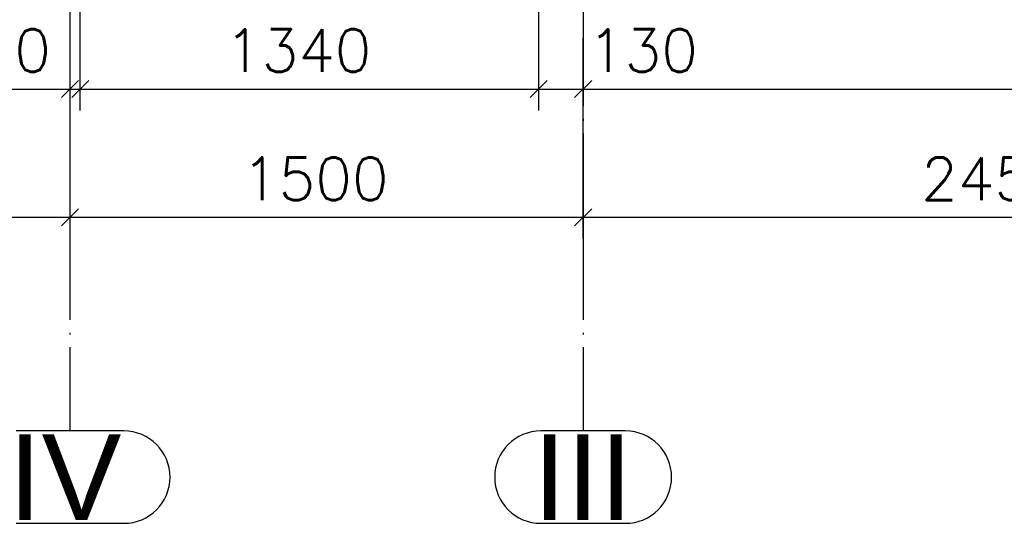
# Paper-space layout '450x700' of a CAD drawing. Header units: millimetres. Extents: x 0 to 420, y 0 to 695.
# Tile 58 of 86: x 203 to 261, y 370 to 399. Entities that reach past the tile are written whole.
import ezdxf

# ---------------------------------------------------------------- set-up
doc = ezdxf.new("R2010")
doc.units = ezdxf.units.MM
doc.linetypes.add('ACAD_ISO04W100', pattern=[30, 24, -3, 0, -3])
doc.layers.get('0').update_dxf_attribs({"linetype": 'CONTINUOUS'})
doc.layers.add('AS_DIM_ON', color=7, linetype='CONTINUOUS')
doc.layers.add('AS_Siatki', color=72, linetype='CONTINUOUS')
doc.styles.add('Arial', font='arial.ttf')
doc.styles.add('ROMANS', font='romans')

psp = doc.layouts.new('450x700')

# ---------------------------------------------------------------- linework, layer by layer
at = {"color": 20, "linetype": 'ACAD_ISO04W100', "ltscale": 0.25}
for p, q in [((206.009, 400.1), (206.009, 387.6)), ((236.009, 400.1), (236.009, 387.6)), ((206.009, 387.6), (206.009, 387.601)), ((206.009, 387.601), (206.009, 375.101)), ((236.009, 387.6), (236.009, 387.601)), ((236.009, 387.601), (236.009, 375.101))]:
    psp.add_line(p, q, dxfattribs=at)
at = {"color": 20, "linetype": 'Continuous', "ltscale": 0.25}
for p, q in [((209.156, 375.101), (202.863, 375.101)), ((238.481, 375.101), (233.538, 375.101)), ((202.863, 369.701), (209.156, 369.701)), ((233.538, 369.701), (238.481, 369.701))]:
    psp.add_line(p, q, dxfattribs=at)
for centre, start, end in [((209.156, 372.401), 270, 90), ((233.538, 372.401), 90, 270), ((238.481, 372.401), 270, 90)]:
    psp.add_arc(centre, 2.7, start, end, dxfattribs=at)
at = {"layer": 'AS_DIM_ON', "color": 8}
for p, q in [((206.01, 386.351), (206.01, 405.6)), ((206.01, 393.851), (206.01, 405.6)), ((206.61, 393.851), (206.61, 405.6)), ((206.61, 393.851), (206.61, 405.6)), ((233.41, 393.851), (233.41, 405.6)), ((233.41, 393.851), (233.41, 405.6)), ((236.009, 386.351), (236.009, 398.1)), ((236.009, 393.851), (236.009, 398.1)), ((106.928, 395.101), (206.61, 395.101)), ((205.01, 395.101), (206.61, 395.101)), ((206.61, 395.101), (233.41, 395.101)), ((206.61, 395.101), (233.41, 395.101)), ((233.41, 395.101), (237.009, 395.101)), ((233.41, 395.101), (361.609, 395.101)), ((165.493, 387.601), (206.01, 387.601)), ((206.01, 387.601), (236.009, 387.601)), ((236.009, 387.601), (285.093, 387.601))]:
    psp.add_line(p, q, dxfattribs=at)
at = {"layer": 'AS_DIM_ON', "color": 8, "linetype": 'ByBlock', "lineweight": -2}
for p, q in [((206.51, 395.601), (205.51, 394.601)), ((206.11, 394.601), (207.11, 395.601)), ((207.11, 395.601), (206.11, 394.601)), ((206.11, 394.601), (207.11, 395.601)), ((207.11, 395.601), (206.11, 394.601)), ((232.91, 394.601), (233.91, 395.601)), ((233.91, 395.601), (232.91, 394.601)), ((232.91, 394.601), (233.91, 395.601)), ((233.91, 395.601), (232.91, 394.601)), ((235.509, 394.601), (236.509, 395.601)), ((205.51, 387.101), (206.51, 388.101)), ((206.51, 388.101), (205.51, 387.101)), ((235.509, 387.101), (236.509, 388.101)), ((236.509, 388.101), (235.509, 387.101))]:
    psp.add_line(p, q, dxfattribs=at)

# ---------------------------------------------------------------- texts
at = {"layer": 'AS_DIM_ON', "color": 9, "style": 'ROMANS'}
for s, p in [('30', (200.606, 396.101)), ('1340', (215.064, 396.101)), ('1340', (215.064, 396.101)), ('130', (236.29, 396.101)), ('1500', (216.064, 388.601)), ('2454', (255.77, 388.601))]:
    psp.add_text(s, height=2.5, dxfattribs=at).set_placement(p)
at = {"layer": 'AS_Siatki', "color": 20, "style": 'Arial'}
for s, p in [('IV', (202.411, 369.901)), ('III', (233.086, 369.901))]:
    psp.add_text(s, height=5, dxfattribs=at).set_placement(p)

doc.saveas('drawing.dxf')
